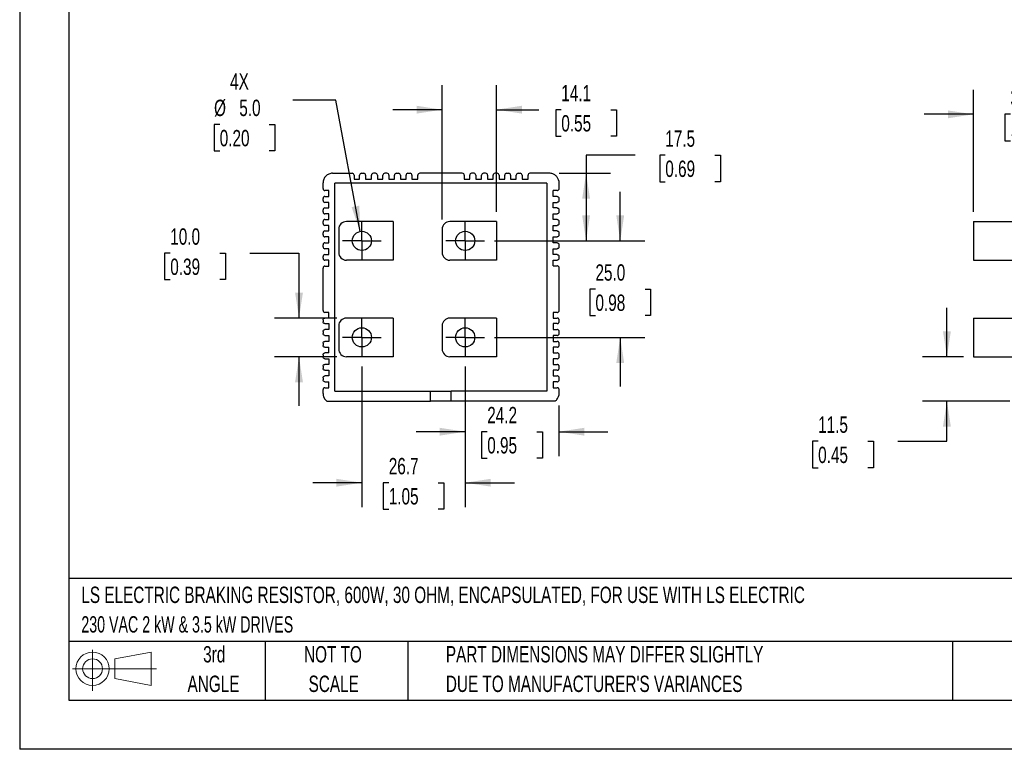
# Model space of a CAD drawing. Header units: millimetres. Extents: x 0 to 559, y 0 to 432.
# Tile 1 of 5: x 0 to 255, y 0 to 189. Entities that reach past the tile are written whole.
import ezdxf

# ---------------------------------------------------------------- set-up
doc = ezdxf.new("R2010")
doc.units = ezdxf.units.MM
doc.header["$LTSCALE"] = 2
doc.linetypes.add('CENTERX2', pattern=[20.32, 12.7, -2.54, 2.54, -2.54])
doc.layers.add('CENTER', color=40, linetype='CENTERX2')
doc.layers.add('SLD-DEFPOINTS', color=7, linetype='Continuous')
doc.layers.add('DIMENSIONS', color=140, linetype='Continuous', lineweight=25)
doc.layers.add('TEXT', color=140, linetype='Continuous', lineweight=25)
doc.styles.add('SLDTEXTSTYLE0', font='TXT', dxfattribs={"width": 0.7})
doc.styles.add('SLDTEXTSTYLE1', font='TXT', dxfattribs={"width": 0.65})
doc.dimstyles.new('SLDDIMSTYLE0', dxfattribs={"dimtxt": 4.316016, "dimasz": 6.604, "dimexe": 0, "dimexo": 0.0625, "dimgap": 1.079004, "dimtad": 0, "dimtih": 1, "dimtoh": 1, "dimrnd": 1e-09, "dimzin": 4, "dimdsep": 46, "dimtxsty": 'SLDTEXTSTYLE0', "dimsah": 1, "dimcen": 0.09, "dimadec": 0, "dimazin": 1, "dimtfac": 1, "dimtmove": 0, "dimatfit": 0, "dimfxl": 0, "dimfrac": 2, "dimtolj": 1, "dimtzin": 12, "dimarcsym": 0})
doc.dimstyles.new('SLDDIMSTYLE2', dxfattribs={"dimtxt": 4.316016, "dimasz": 6.604, "dimexe": 0, "dimexo": 0.0625, "dimgap": 1.079004, "dimtad": 0, "dimtih": 1, "dimtoh": 1, "dimrnd": 1e-09, "dimzin": 12, "dimdsep": 46, "dimtxsty": 'SLDTEXTSTYLE0', "dimsah": 1, "dimcen": 0.09, "dimadec": 0, "dimazin": 3, "dimtfac": 1, "dimtmove": 0, "dimatfit": 0, "dimfxl": 0, "dimfrac": 2, "dimtolj": 1, "dimtzin": 12, "dimarcsym": 0})
doc.dimstyles.new('SLDDIMSTYLE6', dxfattribs={"dimtxt": 4.316016, "dimasz": 6.604, "dimexe": 0, "dimexo": 0.0625, "dimgap": 1.079004, "dimtad": 0, "dimtih": 1, "dimtoh": 1, "dimrnd": 1e-09, "dimzin": 4, "dimdsep": 46, "dimtxsty": 'SLDTEXTSTYLE0', "dimsah": 1, "dimcen": 0, "dimadec": 0, "dimazin": 1, "dimtfac": 1, "dimtofl": 0, "dimtmove": 0, "dimatfit": 3, "dimfxl": 0, "dimfrac": 2, "dimtolj": 1, "dimtzin": 12, "dimarcsym": 0})
doc.dimstyles.new('SLDDIMSTYLE7', dxfattribs={"dimtxt": 4.316016, "dimasz": 6.604, "dimexe": 0, "dimexo": 0.0625, "dimgap": 1.079004, "dimtad": 0, "dimtih": 1, "dimtoh": 1, "dimrnd": 1e-09, "dimzin": 12, "dimdsep": 46, "dimtxsty": 'SLDTEXTSTYLE0', "dimsah": 1, "dimcen": 0.09, "dimadec": 0, "dimazin": 3, "dimtfac": 1, "dimtofl": 0, "dimtmove": 0, "dimatfit": 3, "dimfxl": 0, "dimfrac": 2, "dimtolj": 1, "dimtzin": 12, "dimarcsym": 0})

# ---------------------------------------------------------------- blocks, each defined once
blk = doc.blocks.new('Block11')
at = {"color": 7, "linetype": 'Continuous', "lineweight": 18}
for p, q in [((5.18, 10.62), (5.18, 0)), ((10.96, 8.33), (20.35, 10.06)), ((10.96, 3.19), (10.96, 8.33)), ((20.35, 10.06), (20.35, 1.46)), ((0, 5.76), (21.75, 5.76)), ((10.96, 3.19), (20.35, 1.46))]:
    blk.add_line(p, q, dxfattribs=at)
for radius in [4.3, 2.57]:
    blk.add_circle((5.18, 5.76), radius, dxfattribs=at)
blk = doc.blocks.new('Block12')
at = {"layer": 'SLD-DEFPOINTS'}
blk.add_blockref('Block11', (0, 0), dxfattribs=at)
blk = doc.blocks.new('SW_NOTE_0')
at = {"layer": 'TEXT', "color": 0, "linetype": 'CENTERX2', "lineweight": 18, "char_height": 4.2333, "attachment_point": 1}
for s, insert, style in [('LS ELECTRIC BRAKING RESISTOR, 600W, 30 OHM, ENCAPSULATED, FOR USE WITH LS ELECTRIC', (0, 5.46), 'SLDTEXTSTYLE0'), ('230 VAC 2 kW & 3.5 kW DRIVES', (0, -2.19), 'SLDTEXTSTYLE1')]:
    blk.add_mtext(s, dxfattribs=dict(at, insert=insert, style=style))
blk = doc.blocks.new('SW_NOTE_0_3')
at = {"layer": 'TEXT', "color": 0, "linetype": 'CENTERX2', "lineweight": 18, "char_height": 4.2333, "attachment_point": 1, "style": 'SLDTEXTSTYLE0'}
for s, insert in [('PART DIMENSIONS MAY DIFFER SLIGHTLY', (0, 5.46)), ("DUE TO MANUFACTURER'S VARIANCES", (0, -2.19))]:
    blk.add_mtext(s, dxfattribs=dict(at, insert=insert))
blk = doc.blocks.new('SW_NOTE_0_4')
at = {"layer": 'TEXT', "color": 0, "linetype": 'CENTERX2', "lineweight": 18, "char_height": 4.233, "attachment_point": 2, "style": 'SLDTEXTSTYLE0'}
for s, insert in [('NOT TO', (10.52, 5.46)), ('SCALE', (10.71, -2.19))]:
    blk.add_mtext(s, dxfattribs=dict(at, insert=insert))
blk = doc.blocks.new('SW_NOTE_0_5')
at = {"layer": 'TEXT', "color": 0, "linetype": 'CENTERX2', "lineweight": 18, "char_height": 4.233, "attachment_point": 2, "style": 'SLDTEXTSTYLE0'}
for s, insert in [('3rd', (4.63, 5.46)), ('ANGLE', (4.44, -2.19))]:
    blk.add_mtext(s, dxfattribs=dict(at, insert=insert))
blk = doc.blocks.new('_D')
at = {"layer": 'DIMENSIONS'}
for p, q in [((246.68, 139.17), (246.68, 170.74)), ((278.65, 151.68), (278.65, 170.74)), ((246.68, 164.39), (233.98, 164.39)), ((256.25, 164.39), (254.81, 164.39)), ((254.81, 164.39), (254.81, 157.53)), ((269.08, 164.39), (270.53, 164.39)), ((270.53, 164.39), (270.53, 157.53)), ((278.65, 164.39), (291.35, 164.39)), ((254.81, 157.53), (256.25, 157.53)), ((270.53, 157.53), (269.08, 157.53))]:
    blk.add_line(p, q, dxfattribs=at)
for points in [[(246.68, 164.39), (240.08, 165.4), (240.08, 163.37)], [(278.65, 164.39), (285.26, 163.37), (285.26, 165.4)]]:
    blk.add_solid(points, dxfattribs=at)
at = {"layer": 'DIMENSIONS', "char_height": 4.233, "attachment_point": 1, "style": 'SLDTEXTSTYLE0'}
for s, insert in [('32.0', (256.25, 170.81)), ('1.26', (256.25, 162.98))]:
    blk.add_mtext(s, dxfattribs=dict(at, insert=insert))
blk = doc.blocks.new('_D_4')
at = {"layer": 'DIMENSIONS'}
for p, q in [((239.84, 101.64), (239.84, 114.34)), ((244.14, 101.64), (233.49, 101.64)), ((256.11, 90.14), (233.49, 90.14)), ((239.84, 79.75), (239.84, 90.14)), ((206.53, 79.75), (205.08, 79.75)), ((205.08, 79.75), (205.08, 72.89)), ((219.36, 79.75), (220.81, 79.75)), ((220.81, 79.75), (220.81, 72.89)), ((227.14, 79.75), (239.84, 79.75)), ((205.08, 72.89), (206.53, 72.89)), ((220.81, 72.89), (219.36, 72.89))]:
    blk.add_line(p, q, dxfattribs=at)
for points in [[(239.84, 101.64), (240.86, 108.25), (238.82, 108.25)], [(239.84, 90.14), (238.82, 83.53), (240.86, 83.53)]]:
    blk.add_solid(points, dxfattribs=at)
at = {"layer": 'DIMENSIONS', "char_height": 4.233, "attachment_point": 1, "style": 'SLDTEXTSTYLE0'}
for s, insert in [('11.5', (206.53, 86.17)), ('0.45', (206.53, 78.35))]:
    blk.add_mtext(s, dxfattribs=dict(at, insert=insert))
blk = doc.blocks.new('_D_11')
at = {"layer": 'DIMENSIONS'}
for p, q in [((81.75, 168.02), (70.64, 168.02)), ((88.06, 134.07), (81.75, 168.02)), ((51.74, 161.76), (50.29, 161.76)), ((50.29, 161.76), (50.29, 154.9)), ((64.57, 161.76), (66.02, 161.76)), ((66.02, 161.76), (66.02, 154.9)), ((50.29, 154.9), (51.74, 154.9)), ((66.02, 154.9), (64.57, 154.9))]:
    blk.add_line(p, q, dxfattribs=at)
blk.add_solid([(88.06, 134.07), (87.85, 140.75), (85.85, 140.38)], dxfattribs=at)
at = {"layer": 'DIMENSIONS', "char_height": 4.233, "attachment_point": 1, "style": 'SLDTEXTSTYLE0'}
for s, insert in [('4X', (54.43, 175.04)), ('%%c', (50.28, 168.18)), ('5.0', (56.8, 168.18)), ('0.20', (51.74, 160.35))]:
    blk.add_mtext(s, dxfattribs=dict(at, insert=insert))
blk = doc.blocks.new('_D_12')
at = {"layer": 'DIMENSIONS'}
for p, q in [((155.34, 131.63), (155.34, 144.33)), ((122.81, 131.63), (161.69, 131.63)), ((148.93, 119.14), (147.48, 119.14)), ((147.48, 119.14), (147.48, 112.28)), ((161.75, 119.14), (163.2, 119.14)), ((163.2, 119.14), (163.2, 112.28)), ((147.48, 112.28), (148.93, 112.28)), ((163.2, 112.28), (161.75, 112.28)), ((122.81, 106.65), (161.69, 106.65)), ((155.34, 106.65), (155.34, 93.95))]:
    blk.add_line(p, q, dxfattribs=at)
for points in [[(155.34, 131.63), (156.36, 138.23), (154.32, 138.23)], [(155.34, 106.65), (154.32, 100.04), (156.36, 100.04)]]:
    blk.add_solid(points, dxfattribs=at)
at = {"layer": 'DIMENSIONS', "char_height": 4.233, "attachment_point": 1, "style": 'SLDTEXTSTYLE0'}
for s, insert in [('25.0', (148.93, 125.56)), ('0.98', (148.93, 117.74))]:
    blk.add_mtext(s, dxfattribs=dict(at, insert=insert))
blk = doc.blocks.new('_D_13')
at = {"layer": 'DIMENSIONS'}
for p, q in [((159.21, 153.81), (146.51, 153.81)), ((146.51, 153.81), (146.51, 149.14)), ((166.99, 153.81), (165.54, 153.81)), ((165.54, 153.81), (165.54, 146.95)), ((179.82, 153.81), (181.27, 153.81)), ((181.27, 153.81), (181.27, 146.95)), ((139.57, 149.14), (152.86, 149.14)), ((146.51, 149.14), (146.51, 131.63)), ((165.54, 146.95), (166.99, 146.95)), ((181.27, 146.95), (179.82, 146.95)), ((122.81, 131.63), (152.86, 131.63))]:
    blk.add_line(p, q, dxfattribs=at)
for points in [[(146.51, 149.14), (145.49, 142.53), (147.53, 142.53)], [(146.51, 131.63), (147.53, 138.23), (145.49, 138.23)]]:
    blk.add_solid(points, dxfattribs=at)
at = {"layer": 'DIMENSIONS', "char_height": 4.233, "attachment_point": 1, "style": 'SLDTEXTSTYLE0'}
for s, insert in [('17.5', (166.99, 160.23)), ('0.69', (166.99, 152.41))]:
    blk.add_mtext(s, dxfattribs=dict(at, insert=insert))
blk = doc.blocks.new('_D_14')
at = {"layer": 'DIMENSIONS'}
for p, q in [((88.51, 99.08), (88.51, 62.67)), ((115.25, 99.08), (115.25, 62.67)), ((88.51, 69.02), (75.81, 69.02)), ((95.47, 69.02), (94.02, 69.02)), ((94.02, 69.02), (94.02, 62.16)), ((108.29, 69.02), (109.74, 69.02)), ((109.74, 69.02), (109.74, 62.16)), ((115.25, 69.02), (127.95, 69.02)), ((94.02, 62.16), (95.47, 62.16)), ((109.74, 62.16), (108.29, 62.16))]:
    blk.add_line(p, q, dxfattribs=at)
for points in [[(88.51, 69.02), (81.91, 70.04), (81.91, 68.01)], [(115.25, 69.02), (121.86, 68.01), (121.86, 70.04)]]:
    blk.add_solid(points, dxfattribs=at)
at = {"layer": 'DIMENSIONS', "char_height": 4.233, "attachment_point": 1, "style": 'SLDTEXTSTYLE0'}
for s, insert in [('26.7', (95.47, 75.44)), ('1.05', (95.47, 67.62))]:
    blk.add_mtext(s, dxfattribs=dict(at, insert=insert))
blk = doc.blocks.new('_D_15')
at = {"layer": 'DIMENSIONS'}
for p, q in [((109.25, 137.15), (109.25, 171.94)), ((123.31, 139.17), (123.31, 171.94)), ((109.25, 165.59), (96.55, 165.59)), ((123.31, 165.59), (134.25, 165.59)), ((140.1, 165.59), (138.65, 165.59)), ((138.65, 165.59), (138.65, 158.73)), ((152.92, 165.59), (154.37, 165.59)), ((154.37, 165.59), (154.37, 158.73)), ((138.65, 158.73), (140.1, 158.73)), ((154.37, 158.73), (152.92, 158.73))]:
    blk.add_line(p, q, dxfattribs=at)
for points in [[(109.25, 165.59), (102.65, 166.61), (102.65, 164.58)], [(123.31, 165.59), (129.92, 164.58), (129.92, 166.61)]]:
    blk.add_solid(points, dxfattribs=at)
at = {"layer": 'DIMENSIONS', "char_height": 4.233, "attachment_point": 1, "style": 'SLDTEXTSTYLE0'}
for s, insert in [('14.1', (140.1, 172.02)), ('0.55', (140.1, 164.19))]:
    blk.add_mtext(s, dxfattribs=dict(at, insert=insert))
blk = doc.blocks.new('_D_16')
at = {"layer": 'DIMENSIONS'}
for p, q in [((38.95, 128.45), (37.5, 128.45)), ((37.5, 128.45), (37.5, 121.59)), ((51.77, 128.45), (53.22, 128.45)), ((53.22, 128.45), (53.22, 121.59)), ((59.55, 128.45), (72.25, 128.45)), ((72.25, 128.45), (72.25, 111.65)), ((37.5, 121.59), (38.95, 121.59)), ((53.22, 121.59), (51.77, 121.59)), ((82, 111.65), (65.9, 111.65)), ((82, 101.64), (65.9, 101.64)), ((72.25, 101.64), (72.25, 88.94))]:
    blk.add_line(p, q, dxfattribs=at)
for points in [[(72.25, 111.65), (73.27, 118.25), (71.24, 118.25)], [(72.25, 101.64), (71.24, 95.04), (73.27, 95.04)]]:
    blk.add_solid(points, dxfattribs=at)
at = {"layer": 'DIMENSIONS', "char_height": 4.233, "attachment_point": 1, "style": 'SLDTEXTSTYLE0'}
for s, insert in [('10.0', (38.95, 134.87)), ('0.39', (38.95, 127.05))]:
    blk.add_mtext(s, dxfattribs=dict(at, insert=insert))
blk = doc.blocks.new('_D_17')
at = {"layer": 'DIMENSIONS'}
for p, q in [((115.25, 99.08), (115.25, 75.88)), ((139.45, 89.04), (139.45, 75.88)), ((115.25, 82.23), (102.55, 82.23)), ((120.94, 82.23), (119.49, 82.23)), ((119.49, 82.23), (119.49, 75.37)), ((133.76, 82.23), (135.21, 82.23)), ((135.21, 82.23), (135.21, 75.37)), ((139.45, 82.23), (152.15, 82.23)), ((119.49, 75.37), (120.94, 75.37)), ((135.21, 75.37), (133.76, 75.37))]:
    blk.add_line(p, q, dxfattribs=at)
for points in [[(115.25, 82.23), (108.65, 83.24), (108.65, 81.21)], [(139.45, 82.23), (146.05, 81.21), (146.05, 83.24)]]:
    blk.add_solid(points, dxfattribs=at)
at = {"layer": 'DIMENSIONS', "char_height": 4.233, "attachment_point": 1, "style": 'SLDTEXTSTYLE0'}
for s, insert in [('24.2', (120.94, 88.65)), ('0.95', (120.94, 80.83))]:
    blk.add_mtext(s, dxfattribs=dict(at, insert=insert))
blk = doc.blocks.new('SW_CENTERMARKSYMBOL_2')
at = {"layer": 'CENTER', "color": 0}
for p, q in [((0, 2.54), (0, 5.02)), ((-2.54, 0), (-5.02, 0)), ((0, 0), (-2.54, 0)), ((0, 0), (0, 2.54)), ((0, 0), (0, -2.54)), ((0, 0), (2.54, 0)), ((2.54, 0), (5.02, 0)), ((0, -2.54), (0, -5.02))]:
    blk.add_line(p, q, dxfattribs=at)
blk = doc.blocks.new('SW_CENTERMARKSYMBOL_3')
at = {"layer": 'CENTER', "color": 0}
for p, q in [((0, 2.54), (0, 5.02)), ((-2.54, 0), (-5.02, 0)), ((0, 0), (-2.54, 0)), ((0, 0), (0, 2.54)), ((0, 0), (0, -2.54)), ((0, 0), (2.54, 0)), ((2.54, 0), (5.02, 0)), ((0, -2.54), (0, -5.02))]:
    blk.add_line(p, q, dxfattribs=at)
blk = doc.blocks.new('SW_CENTERMARKSYMBOL_4')
at = {"layer": 'CENTER', "color": 0}
for p, q in [((0, 2.54), (0, 5.02)), ((-2.54, 0), (-5.02, 0)), ((0, 0), (-2.54, 0)), ((0, 0), (0, 2.54)), ((0, 0), (0, -2.54)), ((0, 0), (2.54, 0)), ((2.54, 0), (5.02, 0)), ((0, -2.54), (0, -5.02))]:
    blk.add_line(p, q, dxfattribs=at)
blk = doc.blocks.new('SW_CENTERMARKSYMBOL_5')
at = {"layer": 'CENTER', "color": 0}
for p, q in [((0, 2.54), (0, 5.02)), ((-2.54, 0), (-5.02, 0)), ((0, 0), (-2.54, 0)), ((0, 0), (0, 2.54)), ((0, 0), (0, -2.54)), ((0, 0), (2.54, 0)), ((2.54, 0), (5.02, 0)), ((0, -2.54), (0, -5.02))]:
    blk.add_line(p, q, dxfattribs=at)

msp = doc.modelspace()

# ---------------------------------------------------------------- linework, layer by layer
at = {"color": 7, "linetype": 'Continuous'}
for p in [(0.005, 431.805), (558.805, 0.005)]:
    msp.add_line(p, (0.005, 0.005), dxfattribs=at)
for p, q in [((80.947, 149.138), (85.99, 149.138)), ((86.486, 148.641), (86.486, 147.61)), ((87.938, 147.61), (87.938, 148.641)), ((88.435, 149.138), (88.977, 149.138)), ((89.466, 148.641), (89.466, 147.61)), ((90.994, 147.61), (90.994, 148.641)), ((92.025, 149.138), (91.491, 149.138)), ((92.522, 148.641), (92.522, 147.61)), ((93.974, 147.61), (93.974, 148.641)), ((95.005, 149.138), (94.47, 149.138)), ((95.502, 148.641), (95.502, 147.61)), ((96.953, 147.61), (96.953, 148.641)), ((97.45, 149.138), (97.989, 149.138)), ((98.481, 148.641), (98.481, 147.61)), ((99.933, 147.61), (99.933, 148.641)), ((100.43, 149.138), (100.968, 149.138)), ((101.461, 148.641), (101.461, 147.61)), ((102.989, 147.61), (102.989, 148.641)), ((114.487, 149.138), (103.486, 149.138)), ((114.984, 148.641), (114.984, 147.61)), ((116.435, 147.61), (116.435, 148.647)), ((117.544, 149.138), (116.855, 149.138)), ((117.963, 148.641), (117.963, 147.61)), ((119.491, 147.61), (119.491, 148.641)), ((120.523, 149.138), (119.988, 149.138)), ((121.019, 148.641), (121.019, 147.61)), ((122.471, 147.61), (122.471, 148.641)), ((123.503, 149.138), (122.968, 149.138)), ((123.999, 148.641), (123.999, 147.61)), ((125.451, 147.61), (125.451, 148.641)), ((125.947, 149.138), (126.49, 149.138)), ((126.979, 148.641), (126.979, 147.61)), ((128.43, 147.61), (128.43, 148.641)), ((128.927, 149.138), (129.462, 149.138)), ((129.958, 148.641), (129.958, 147.61)), ((131.486, 147.61), (131.486, 148.641)), ((137.025, 149.138), (131.983, 149.138)), ((78.464, 145.152), (78.464, 146.655)), ((136.348, 146.538), (81.548, 146.538)), ((81.548, 92.738), (81.548, 146.538)), ((86.486, 147.61), (87.938, 147.61)), ((89.466, 147.61), (90.994, 147.61)), ((92.522, 147.61), (93.974, 147.61)), ((95.502, 147.61), (96.953, 147.61)), ((98.481, 147.61), (99.933, 147.61)), ((101.461, 147.61), (102.989, 147.61)), ((114.984, 147.61), (116.435, 147.61)), ((117.963, 147.61), (119.491, 147.61)), ((121.019, 147.61), (122.471, 147.61)), ((123.999, 147.61), (125.451, 147.61)), ((126.979, 147.61), (128.43, 147.61)), ((129.958, 147.61), (131.486, 147.61)), ((136.348, 146.538), (136.348, 92.738)), ((139.448, 147.201), (139.448, 144.915)), ((78.464, 142.096), (78.464, 142.631)), ((79.992, 144.655), (78.961, 144.655)), ((78.961, 143.127), (79.992, 143.127)), ((79.992, 143.127), (79.992, 144.655)), ((139.012, 144.655), (137.98, 144.655)), ((137.98, 143.127), (137.98, 144.655)), ((139.012, 143.127), (137.98, 143.127)), ((139.448, 142.868), (139.448, 141.859)), ((79.992, 141.599), (78.957, 141.599)), ((78.961, 140.148), (79.992, 140.148)), ((79.992, 140.148), (79.992, 141.599)), ((137.98, 141.599), (139.016, 141.599)), ((137.98, 140.148), (137.98, 141.599)), ((139.012, 140.148), (137.98, 140.148)), ((78.464, 139.116), (78.464, 139.651)), ((79.992, 138.62), (78.961, 138.62)), ((79.992, 137.168), (79.992, 138.62)), ((137.98, 138.62), (139.012, 138.62)), ((137.98, 137.168), (137.98, 138.62)), ((139.448, 139.888), (139.448, 138.879)), ((78.464, 136.137), (78.464, 136.672)), ((78.961, 137.168), (79.992, 137.168)), ((79.992, 135.64), (78.961, 135.64)), ((79.992, 134.189), (79.992, 135.64)), ((96.571, 136.633), (84.538, 136.633)), ((96.571, 136.633), (96.571, 126.625)), ((123.311, 136.633), (111.278, 136.633)), ((123.311, 136.633), (123.311, 126.625)), ((139.012, 137.168), (137.98, 137.168)), ((137.98, 135.64), (139.012, 135.64)), ((137.98, 134.189), (137.98, 135.64)), ((139.448, 136.909), (139.448, 135.899)), ((246.681, 136.633), (274.415, 136.633)), ((246.681, 136.633), (246.681, 126.625)), ((78.464, 133.157), (78.464, 133.692)), ((78.961, 134.189), (79.992, 134.189)), ((79.992, 132.661), (78.961, 132.661)), ((79.992, 131.133), (79.992, 132.661)), ((82.514, 134.609), (82.514, 128.649)), ((109.254, 134.609), (109.254, 128.649)), ((139.012, 134.189), (137.98, 134.189)), ((137.98, 132.661), (139.012, 132.661)), ((137.98, 131.133), (137.98, 132.661)), ((139.448, 133.929), (139.448, 132.92)), ((78.464, 130.101), (78.464, 130.636)), ((78.961, 131.133), (79.992, 131.133)), ((139.012, 131.133), (137.98, 131.133)), ((139.448, 130.873), (139.448, 129.864)), ((78.464, 127.121), (78.464, 127.58)), ((79.992, 129.604), (78.961, 129.604)), ((78.961, 128.076), (79.992, 128.076)), ((79.992, 128.076), (79.992, 129.604)), ((137.98, 129.604), (139.012, 129.604)), ((137.98, 128.076), (137.98, 129.604)), ((139.012, 128.076), (137.98, 128.076)), ((139.448, 127.817), (139.448, 126.884)), ((79.992, 126.625), (78.961, 126.625)), ((78.961, 125.097), (79.992, 125.097)), ((79.992, 125.097), (79.992, 126.625)), ((96.571, 126.625), (84.538, 126.625)), ((123.311, 126.625), (111.278, 126.625)), ((137.98, 126.625), (139.012, 126.625)), ((137.98, 125.173), (137.98, 126.625)), ((137.98, 125.173), (139.012, 125.173)), ((139.448, 124.914), (139.448, 113.361)), ((246.681, 126.625), (271.023, 126.625)), ((78.464, 113.599), (78.464, 124.6)), ((79.992, 113.102), (78.961, 113.102)), ((79.992, 111.65), (79.992, 113.102)), ((139.012, 113.102), (137.98, 113.102)), ((137.98, 113.102), (137.98, 111.65)), ((78.464, 111.154), (78.464, 110.695)), ((79.992, 111.65), (78.961, 111.65)), ((78.961, 110.199), (79.992, 110.199)), ((79.992, 110.199), (79.992, 108.671)), ((82.514, 109.626), (82.514, 103.666)), ((96.571, 111.65), (84.538, 111.65)), ((96.571, 111.65), (96.571, 101.642)), ((109.254, 109.626), (109.254, 103.666)), ((123.311, 111.65), (111.278, 111.65)), ((123.311, 111.65), (123.311, 101.642)), ((137.98, 111.65), (139.012, 111.65)), ((139.012, 110.199), (137.98, 110.199)), ((137.98, 110.199), (137.98, 108.671)), ((139.448, 111.391), (139.448, 110.458)), ((246.681, 111.65), (246.681, 101.642)), ((246.681, 111.65), (265.947, 111.65)), ((78.464, 108.174), (78.464, 107.639)), ((79.992, 108.671), (78.961, 108.671)), ((78.961, 107.143), (79.992, 107.143)), ((79.992, 107.143), (79.992, 105.615)), ((137.98, 108.671), (139.012, 108.671)), ((139.012, 107.143), (137.98, 107.143)), ((137.98, 107.143), (137.98, 105.615)), ((139.448, 108.411), (139.448, 107.402)), ((78.464, 105.118), (78.464, 104.583)), ((79.992, 105.615), (78.961, 105.615)), ((137.98, 105.615), (139.012, 105.615)), ((139.448, 105.355), (139.448, 104.346)), ((78.464, 102.138), (78.464, 101.604)), ((78.961, 104.087), (79.992, 104.087)), ((79.992, 102.635), (78.961, 102.635)), ((79.992, 102.635), (79.992, 104.087)), ((139.012, 104.087), (137.98, 104.087)), ((137.98, 104.087), (137.98, 102.635)), ((137.98, 102.635), (139.012, 102.635)), ((139.448, 102.376), (139.448, 101.366)), ((78.961, 101.107), (79.992, 101.107)), ((79.992, 99.655), (78.961, 99.655)), ((79.992, 101.107), (79.992, 99.655)), ((96.571, 101.642), (84.538, 101.642)), ((123.311, 101.642), (111.278, 101.642)), ((139.012, 101.107), (137.98, 101.107)), ((137.98, 101.107), (137.98, 99.655)), ((137.98, 99.655), (139.012, 99.655)), ((139.448, 99.396), (139.448, 98.387)), ((246.681, 101.642), (262.554, 101.642)), ((78.464, 99.159), (78.464, 98.624)), ((78.961, 98.127), (79.992, 98.127)), ((79.992, 98.127), (79.992, 96.676)), ((139.012, 98.127), (137.98, 98.127)), ((137.98, 98.127), (137.98, 96.676)), ((78.464, 96.179), (78.464, 95.644)), ((79.992, 96.676), (78.957, 96.676)), ((78.961, 95.148), (79.992, 95.148)), ((79.992, 93.62), (79.992, 95.148)), ((137.98, 96.676), (139.016, 96.676)), ((139.012, 95.148), (137.98, 95.148)), ((137.98, 95.148), (137.98, 93.62)), ((139.448, 96.417), (139.448, 95.407)), ((78.464, 92.13), (78.464, 93.123)), ((78.961, 93.62), (79.992, 93.62)), ((81.548, 92.738), (106.298, 92.738)), ((106.298, 90.138), (106.298, 92.738)), ((106.298, 92.738), (111.598, 92.738)), ((111.598, 90.138), (111.598, 92.738)), ((136.348, 92.738), (111.598, 92.738)), ((137.98, 93.62), (139.012, 93.62)), ((139.448, 93.36), (139.448, 91.584)), ((79.465, 90.138), (106.298, 90.138)), ((111.598, 90.138), (106.298, 90.138)), ((138.507, 90.138), (111.598, 90.138))]:
    msp.add_line(p, q)
for centre in [(88.511, 131.629), (115.251, 131.629), (88.511, 106.646), (115.251, 106.646)]:
    msp.add_circle(centre, 2.483)
for points, knots in [([(80.947, 149.138), (80.779, 149.138), (80.613, 149.121), (80.288, 149.055), (80.127, 149.005), (79.822, 148.875), (79.678, 148.796), (79.407, 148.609), (79.281, 148.503), (79.056, 148.271), (78.954, 148.144), (78.778, 147.874), (78.704, 147.733), (78.585, 147.438), (78.539, 147.284), (78.479, 146.972), (78.464, 146.814), (78.464, 146.655)], [0, 0, 0, 0, 0.125, 0.125, 0.25, 0.25, 0.375, 0.375, 0.5, 0.5, 0.625, 0.625, 0.75, 0.75, 0.875, 0.875, 1, 1, 1, 1]), ([(86.486, 148.641), (86.486, 148.769), (86.436, 148.894), (86.255, 149.08), (86.125, 149.138), (85.99, 149.138)], [0, 0, 0, 0, 0.5, 0.5, 1, 1, 1, 1]), ([(88.435, 149.138), (88.3, 149.138), (88.169, 149.08), (87.989, 148.895), (87.938, 148.769), (87.938, 148.641)], [0, 0, 0, 0, 0.5, 0.5, 1, 1, 1, 1]), ([(89.466, 148.641), (89.466, 148.768), (89.417, 148.892), (89.239, 149.078), (89.111, 149.136), (88.977, 149.138)], [0, 0, 0, 0, 0.5, 0.5, 1, 1, 1, 1]), ([(91.491, 149.138), (91.356, 149.138), (91.225, 149.08), (91.045, 148.895), (90.994, 148.769), (90.994, 148.641)], [0, 0, 0, 0, 0.5, 0.5, 1, 1, 1, 1]), ([(92.522, 148.641), (92.522, 148.769), (92.472, 148.894), (92.291, 149.08), (92.161, 149.138), (92.025, 149.138)], [0, 0, 0, 0, 0.5, 0.5, 1, 1, 1, 1]), ([(94.47, 149.138), (94.335, 149.138), (94.205, 149.08), (94.024, 148.895), (93.974, 148.769), (93.974, 148.641)], [0, 0, 0, 0, 0.5, 0.5, 1, 1, 1, 1]), ([(95.502, 148.641), (95.502, 148.769), (95.452, 148.894), (95.271, 149.08), (95.14, 149.138), (95.005, 149.138)], [0, 0, 0, 0, 0.5, 0.5, 1, 1, 1, 1]), ([(97.45, 149.138), (97.315, 149.138), (97.184, 149.08), (97.004, 148.895), (96.953, 148.769), (96.953, 148.641)], [0, 0, 0, 0, 0.5, 0.5, 1, 1, 1, 1]), ([(98.481, 148.641), (98.481, 148.768), (98.432, 148.893), (98.253, 149.079), (98.124, 149.136), (97.989, 149.138)], [0, 0, 0, 0, 0.5, 0.5, 1, 1, 1, 1]), ([(100.43, 149.138), (100.295, 149.138), (100.164, 149.08), (99.984, 148.895), (99.933, 148.769), (99.933, 148.641)], [0, 0, 0, 0, 0.5, 0.5, 1, 1, 1, 1]), ([(101.461, 148.641), (101.461, 148.768), (101.411, 148.893), (101.232, 149.079), (101.102, 149.137), (100.968, 149.138)], [0, 0, 0, 0, 0.5, 0.5, 1, 1, 1, 1]), ([(103.486, 149.138), (103.351, 149.138), (103.22, 149.08), (103.04, 148.895), (102.989, 148.769), (102.989, 148.641)], [0, 0, 0, 0, 0.5, 0.5, 1, 1, 1, 1]), ([(114.984, 148.641), (114.984, 148.769), (114.934, 148.894), (114.753, 149.08), (114.622, 149.138), (114.487, 149.138)], [0, 0, 0, 0, 0.5, 0.5, 1, 1, 1, 1]), ([(116.855, 149.138), (116.735, 149.119), (116.626, 149.055), (116.476, 148.876), (116.435, 148.762), (116.435, 148.647)], [0, 0, 0, 0, 0.5, 0.5, 1, 1, 1, 1]), ([(117.963, 148.641), (117.965, 148.757), (117.926, 148.871), (117.774, 149.055), (117.666, 149.119), (117.544, 149.138)], [0, 0, 0, 0, 0.5, 0.5, 1, 1, 1, 1]), ([(119.988, 149.138), (119.853, 149.138), (119.723, 149.08), (119.542, 148.895), (119.492, 148.769), (119.491, 148.641)], [0, 0, 0, 0, 0.5, 0.5, 1, 1, 1, 1]), ([(121.019, 148.641), (121.019, 148.769), (120.97, 148.894), (120.788, 149.08), (120.658, 149.138), (120.523, 149.138)], [0, 0, 0, 0, 0.5, 0.5, 1, 1, 1, 1]), ([(122.968, 149.138), (122.833, 149.138), (122.702, 149.08), (122.522, 148.895), (122.471, 148.769), (122.471, 148.641)], [0, 0, 0, 0, 0.5, 0.5, 1, 1, 1, 1]), ([(123.999, 148.641), (123.999, 148.769), (123.949, 148.894), (123.768, 149.08), (123.638, 149.138), (123.503, 149.138)], [0, 0, 0, 0, 0.5, 0.5, 1, 1, 1, 1]), ([(125.947, 149.138), (125.812, 149.138), (125.682, 149.08), (125.501, 148.895), (125.451, 148.769), (125.451, 148.641)], [0, 0, 0, 0, 0.5, 0.5, 1, 1, 1, 1]), ([(126.979, 148.641), (126.979, 148.767), (126.93, 148.892), (126.752, 149.078), (126.624, 149.136), (126.49, 149.138)], [0, 0, 0, 0, 0.5, 0.5, 1, 1, 1, 1]), ([(128.927, 149.138), (128.792, 149.138), (128.661, 149.08), (128.481, 148.895), (128.43, 148.769), (128.43, 148.641)], [0, 0, 0, 0, 0.5, 0.5, 1, 1, 1, 1]), ([(129.958, 148.641), (129.958, 148.769), (129.908, 148.894), (129.727, 149.08), (129.597, 149.138), (129.462, 149.138)], [0, 0, 0, 0, 0.5, 0.5, 1, 1, 1, 1]), ([(131.983, 149.138), (131.848, 149.138), (131.717, 149.08), (131.537, 148.895), (131.486, 148.769), (131.486, 148.641)], [0, 0, 0, 0, 0.5, 0.5, 1, 1, 1, 1]), ([(139.448, 147.201), (139.388, 147.468), (139.286, 147.719), (138.996, 148.19), (138.815, 148.399), (138.489, 148.666), (138.372, 148.746), (138.128, 148.884), (138, 148.943), (137.732, 149.04), (137.593, 149.077), (137.312, 149.125), (137.17, 149.138), (137.025, 149.138)], [0, 0, 0, 0, 0.25, 0.25, 0.5, 0.5, 0.625, 0.625, 0.75, 0.75, 0.875, 0.875, 1, 1, 1, 1]), ([(78.464, 145.152), (78.464, 145.024), (78.514, 144.899), (78.696, 144.713), (78.826, 144.655), (78.961, 144.655)], [0, 0, 0, 0, 0.5, 0.5, 1, 1, 1, 1]), ([(78.961, 143.127), (78.826, 143.127), (78.695, 143.07), (78.515, 142.885), (78.464, 142.758), (78.464, 142.631)], [0, 0, 0, 0, 0.5, 0.5, 1, 1, 1, 1]), ([(139.012, 144.655), (139.103, 144.655), (139.192, 144.681), (139.344, 144.772), (139.406, 144.838), (139.448, 144.915)], [0, 0, 0, 0, 0.5, 0.5, 1, 1, 1, 1]), ([(139.012, 143.127), (139.103, 143.127), (139.192, 143.102), (139.344, 143.01), (139.406, 142.945), (139.448, 142.868)], [0, 0, 0, 0, 0.5, 0.5, 1, 1, 1, 1]), ([(78.464, 142.096), (78.464, 141.969), (78.514, 141.844), (78.693, 141.658), (78.822, 141.601), (78.957, 141.599)], [0, 0, 0, 0, 0.5, 0.5, 1, 1, 1, 1]), ([(78.961, 140.148), (78.826, 140.148), (78.695, 140.09), (78.515, 139.905), (78.464, 139.779), (78.464, 139.651)], [0, 0, 0, 0, 0.5, 0.5, 1, 1, 1, 1]), ([(139.012, 140.148), (139.103, 140.148), (139.192, 140.122), (139.344, 140.031), (139.406, 139.965), (139.448, 139.888)], [0, 0, 0, 0, 0.5, 0.5, 1, 1, 1, 1]), ([(139.448, 141.859), (139.407, 141.783), (139.345, 141.718), (139.195, 141.626), (139.107, 141.6), (139.016, 141.599)], [0, 0, 0, 0, 0.5, 0.5, 1, 1, 1, 1]), ([(78.464, 139.116), (78.464, 138.989), (78.514, 138.863), (78.696, 138.677), (78.826, 138.62), (78.961, 138.62)], [0, 0, 0, 0, 0.5, 0.5, 1, 1, 1, 1]), ([(139.448, 138.879), (139.406, 138.802), (139.344, 138.737), (139.193, 138.645), (139.103, 138.62), (139.012, 138.62)], [0, 0, 0, 0, 0.5, 0.5, 1, 1, 1, 1]), ([(78.961, 137.168), (78.826, 137.168), (78.695, 137.111), (78.515, 136.925), (78.464, 136.799), (78.464, 136.672)], [0, 0, 0, 0, 0.5, 0.5, 1, 1, 1, 1]), ([(78.464, 136.137), (78.464, 136.009), (78.514, 135.884), (78.696, 135.697), (78.826, 135.64), (78.961, 135.64)], [0, 0, 0, 0, 0.5, 0.5, 1, 1, 1, 1]), ([(139.012, 137.168), (139.103, 137.168), (139.192, 137.143), (139.344, 137.051), (139.406, 136.985), (139.448, 136.909)], [0, 0, 0, 0, 0.5, 0.5, 1, 1, 1, 1]), ([(139.448, 135.899), (139.406, 135.823), (139.344, 135.757), (139.193, 135.666), (139.103, 135.64), (139.012, 135.64)], [0, 0, 0, 0, 0.5, 0.5, 1, 1, 1, 1]), ([(78.961, 134.189), (78.826, 134.189), (78.695, 134.131), (78.515, 133.946), (78.464, 133.82), (78.464, 133.692)], [0, 0, 0, 0, 0.5, 0.5, 1, 1, 1, 1]), ([(78.464, 133.157), (78.464, 133.029), (78.514, 132.904), (78.696, 132.718), (78.826, 132.661), (78.961, 132.661)], [0, 0, 0, 0, 0.5, 0.5, 1, 1, 1, 1]), ([(139.012, 134.189), (139.103, 134.189), (139.192, 134.163), (139.344, 134.072), (139.406, 134.006), (139.448, 133.929)], [0, 0, 0, 0, 0.5, 0.5, 1, 1, 1, 1]), ([(139.448, 132.92), (139.406, 132.843), (139.344, 132.778), (139.193, 132.686), (139.103, 132.661), (139.012, 132.661)], [0, 0, 0, 0, 0.5, 0.5, 1, 1, 1, 1]), ([(78.961, 131.133), (78.826, 131.133), (78.695, 131.075), (78.515, 130.89), (78.464, 130.763), (78.464, 130.636)], [0, 0, 0, 0, 0.5, 0.5, 1, 1, 1, 1]), ([(78.464, 130.101), (78.464, 129.973), (78.514, 129.848), (78.696, 129.662), (78.826, 129.604), (78.961, 129.604)], [0, 0, 0, 0, 0.5, 0.5, 1, 1, 1, 1]), ([(139.012, 131.133), (139.103, 131.133), (139.192, 131.107), (139.344, 131.016), (139.406, 130.95), (139.448, 130.873)], [0, 0, 0, 0, 0.5, 0.5, 1, 1, 1, 1]), ([(78.961, 128.076), (78.826, 128.076), (78.695, 128.019), (78.515, 127.834), (78.464, 127.707), (78.464, 127.58)], [0, 0, 0, 0, 0.5, 0.5, 1, 1, 1, 1]), ([(139.448, 129.864), (139.406, 129.787), (139.344, 129.722), (139.193, 129.63), (139.103, 129.604), (139.012, 129.604)], [0, 0, 0, 0, 0.5, 0.5, 1, 1, 1, 1]), ([(139.012, 128.076), (139.103, 128.076), (139.192, 128.051), (139.344, 127.96), (139.406, 127.894), (139.448, 127.817)], [0, 0, 0, 0, 0.5, 0.5, 1, 1, 1, 1]), ([(78.464, 127.121), (78.464, 126.994), (78.514, 126.868), (78.696, 126.682), (78.826, 126.625), (78.961, 126.625)], [0, 0, 0, 0, 0.5, 0.5, 1, 1, 1, 1]), ([(78.961, 125.097), (78.826, 125.097), (78.695, 125.039), (78.515, 124.854), (78.464, 124.728), (78.464, 124.6)], [0, 0, 0, 0, 0.5, 0.5, 1, 1, 1, 1]), ([(139.448, 126.884), (139.406, 126.807), (139.344, 126.742), (139.193, 126.65), (139.103, 126.625), (139.012, 126.625)], [0, 0, 0, 0, 0.5, 0.5, 1, 1, 1, 1]), ([(139.448, 124.914), (139.406, 124.991), (139.344, 125.056), (139.193, 125.148), (139.103, 125.173), (139.012, 125.173)], [0, 0, 0, 0, 0.5, 0.5, 1, 1, 1, 1]), ([(78.464, 113.599), (78.464, 113.471), (78.514, 113.345), (78.696, 113.159), (78.826, 113.102), (78.961, 113.102)], [0, 0, 0, 0, 0.5, 0.5, 1, 1, 1, 1]), ([(139.012, 113.102), (139.103, 113.102), (139.192, 113.127), (139.344, 113.219), (139.406, 113.285), (139.448, 113.361)], [0, 0, 0, 0, 0.5, 0.5, 1, 1, 1, 1]), ([(78.464, 111.154), (78.464, 111.281), (78.514, 111.407), (78.696, 111.593), (78.826, 111.65), (78.961, 111.65)], [0, 0, 0, 0, 0.5, 0.5, 1, 1, 1, 1]), ([(78.961, 110.199), (78.826, 110.199), (78.695, 110.256), (78.515, 110.442), (78.464, 110.568), (78.464, 110.695)], [0, 0, 0, 0, 0.5, 0.5, 1, 1, 1, 1]), ([(139.448, 111.391), (139.406, 111.468), (139.344, 111.533), (139.193, 111.625), (139.103, 111.65), (139.012, 111.65)], [0, 0, 0, 0, 0.5, 0.5, 1, 1, 1, 1]), ([(139.012, 110.199), (139.103, 110.199), (139.192, 110.224), (139.344, 110.316), (139.406, 110.381), (139.448, 110.458)], [0, 0, 0, 0, 0.5, 0.5, 1, 1, 1, 1]), ([(78.464, 108.174), (78.464, 108.302), (78.514, 108.427), (78.696, 108.613), (78.826, 108.671), (78.961, 108.671)], [0, 0, 0, 0, 0.5, 0.5, 1, 1, 1, 1]), ([(78.961, 107.143), (78.826, 107.143), (78.695, 107.2), (78.515, 107.386), (78.464, 107.512), (78.464, 107.639)], [0, 0, 0, 0, 0.5, 0.5, 1, 1, 1, 1]), ([(139.448, 108.411), (139.406, 108.488), (139.344, 108.554), (139.193, 108.645), (139.103, 108.671), (139.012, 108.671)], [0, 0, 0, 0, 0.5, 0.5, 1, 1, 1, 1]), ([(139.012, 107.143), (139.103, 107.143), (139.192, 107.168), (139.344, 107.26), (139.406, 107.325), (139.448, 107.402)], [0, 0, 0, 0, 0.5, 0.5, 1, 1, 1, 1]), ([(78.464, 105.118), (78.464, 105.246), (78.514, 105.371), (78.696, 105.557), (78.826, 105.615), (78.961, 105.615)], [0, 0, 0, 0, 0.5, 0.5, 1, 1, 1, 1]), ([(78.961, 104.087), (78.826, 104.087), (78.695, 104.144), (78.515, 104.33), (78.464, 104.456), (78.464, 104.583)], [0, 0, 0, 0, 0.5, 0.5, 1, 1, 1, 1]), ([(139.448, 105.355), (139.406, 105.432), (139.344, 105.498), (139.193, 105.589), (139.103, 105.615), (139.012, 105.615)], [0, 0, 0, 0, 0.5, 0.5, 1, 1, 1, 1]), ([(78.464, 102.138), (78.464, 102.266), (78.514, 102.392), (78.696, 102.578), (78.826, 102.635), (78.961, 102.635)], [0, 0, 0, 0, 0.5, 0.5, 1, 1, 1, 1]), ([(139.012, 104.087), (139.103, 104.087), (139.192, 104.112), (139.344, 104.204), (139.406, 104.269), (139.448, 104.346)], [0, 0, 0, 0, 0.5, 0.5, 1, 1, 1, 1]), ([(139.448, 102.376), (139.406, 102.452), (139.344, 102.518), (139.193, 102.609), (139.103, 102.635), (139.012, 102.635)], [0, 0, 0, 0, 0.5, 0.5, 1, 1, 1, 1]), ([(78.961, 101.107), (78.826, 101.107), (78.695, 101.165), (78.515, 101.35), (78.464, 101.476), (78.464, 101.604)], [0, 0, 0, 0, 0.5, 0.5, 1, 1, 1, 1]), ([(78.464, 99.159), (78.464, 99.287), (78.514, 99.412), (78.696, 99.598), (78.826, 99.655), (78.961, 99.655)], [0, 0, 0, 0, 0.5, 0.5, 1, 1, 1, 1]), ([(139.012, 101.107), (139.103, 101.107), (139.192, 101.132), (139.344, 101.224), (139.406, 101.29), (139.448, 101.366)], [0, 0, 0, 0, 0.5, 0.5, 1, 1, 1, 1]), ([(139.448, 99.396), (139.406, 99.473), (139.344, 99.538), (139.193, 99.63), (139.103, 99.655), (139.012, 99.655)], [0, 0, 0, 0, 0.5, 0.5, 1, 1, 1, 1]), ([(78.961, 98.127), (78.826, 98.127), (78.695, 98.185), (78.515, 98.37), (78.464, 98.496), (78.464, 98.624)], [0, 0, 0, 0, 0.5, 0.5, 1, 1, 1, 1]), ([(139.012, 98.127), (139.103, 98.127), (139.192, 98.153), (139.344, 98.244), (139.406, 98.31), (139.448, 98.387)], [0, 0, 0, 0, 0.5, 0.5, 1, 1, 1, 1]), ([(78.464, 96.179), (78.464, 96.306), (78.514, 96.431), (78.693, 96.617), (78.822, 96.675), (78.957, 96.676)], [0, 0, 0, 0, 0.5, 0.5, 1, 1, 1, 1]), ([(78.961, 95.148), (78.826, 95.148), (78.695, 95.205), (78.515, 95.391), (78.464, 95.517), (78.464, 95.644)], [0, 0, 0, 0, 0.5, 0.5, 1, 1, 1, 1]), ([(139.012, 95.148), (139.103, 95.148), (139.192, 95.173), (139.344, 95.265), (139.406, 95.331), (139.448, 95.407)], [0, 0, 0, 0, 0.5, 0.5, 1, 1, 1, 1]), ([(139.448, 96.417), (139.407, 96.493), (139.345, 96.558), (139.195, 96.649), (139.107, 96.675), (139.016, 96.676)], [0, 0, 0, 0, 0.5, 0.5, 1, 1, 1, 1]), ([(78.961, 93.62), (78.826, 93.62), (78.695, 93.562), (78.515, 93.377), (78.464, 93.251), (78.464, 93.123)], [0, 0, 0, 0, 0.5, 0.5, 1, 1, 1, 1]), ([(78.464, 92.13), (78.464, 91.938), (78.486, 91.75), (78.572, 91.38), (78.638, 91.197), (78.808, 90.854), (78.913, 90.693), (79.163, 90.392), (79.306, 90.256), (79.465, 90.138)], [0, 0, 0, 0, 0.25, 0.25, 0.5, 0.5, 0.75, 0.75, 1, 1, 1, 1]), ([(139.448, 93.36), (139.406, 93.437), (139.344, 93.503), (139.193, 93.594), (139.103, 93.62), (139.012, 93.62)], [0, 0, 0, 0, 0.5, 0.5, 1, 1, 1, 1]), ([(138.507, 90.138), (138.75, 90.318), (138.951, 90.535), (139.272, 91.032), (139.384, 91.299), (139.448, 91.584)], [0, 0, 0, 0, 0.5, 0.5, 1, 1, 1, 1])]:
    msp.add_open_spline(points, degree=3, knots=knots)
for points in [[(84.538, 136.633), (83.42, 136.633), (82.514, 135.727), (82.514, 134.609)], [(111.278, 136.633), (110.16, 136.633), (109.254, 135.727), (109.254, 134.609)], [(82.514, 128.649), (82.514, 127.531), (83.42, 126.625), (84.538, 126.625)], [(109.254, 128.649), (109.254, 127.531), (110.16, 126.625), (111.278, 126.625)], [(84.538, 111.65), (83.42, 111.65), (82.514, 110.744), (82.514, 109.626)], [(111.278, 111.65), (110.16, 111.65), (109.254, 110.744), (109.254, 109.626)], [(82.514, 103.666), (82.514, 102.548), (83.42, 101.642), (84.538, 101.642)], [(109.254, 103.666), (109.254, 102.548), (110.16, 101.642), (111.278, 101.642)]]:
    msp.add_open_spline(points, degree=3)
at = {"layer": 'TEXT'}
for p, q in [((12.7, 419.1), (12.7, 12.7)), ((546.1, 44.252), (12.7, 44.252)), ((546.1, 27.94), (12.7, 27.94)), ((63.5, 27.94), (63.5, 12.7)), ((100.423, 27.94), (100.423, 12.7)), ((241.293, 27.94), (241.293, 12.7)), ((12.7, 12.7), (546.1, 12.7))]:
    msp.add_line(p, q, dxfattribs=at)

# ---------------------------------------------------------------- block references
at = {"layer": 'CENTER'}
for name, p in [('SW_CENTERMARKSYMBOL_2', (88.511, 131.629)), ('SW_CENTERMARKSYMBOL_4', (115.251, 131.629)), ('SW_CENTERMARKSYMBOL_3', (88.511, 106.646)), ('SW_CENTERMARKSYMBOL_5', (115.251, 106.646))]:
    msp.add_blockref(name, p, dxfattribs=at)
at = {"layer": 'SLD-DEFPOINTS'}
msp.add_blockref('Block12', (13.676, 15.108), dxfattribs=at)
at = {"layer": 'TEXT', "linetype": 'CENTERX2', "lineweight": 18}
for name, p in [('SW_NOTE_0', (15.951, 36.661)), ('SW_NOTE_0_5', (45.695, 21.271)), ('SW_NOTE_0_4', (70.514, 21.271)), ('SW_NOTE_0_3', (110.239, 21.271))]:
    msp.add_blockref(name, p, dxfattribs=at)

# ---------------------------------------------------------------- dimensions: what is measured, and where the dimension line sits
at = {"layer": 'DIMENSIONS'}
dim = msp.add_diameter_dim_2p(p1=(88.964, 129.188), p2=(88.058, 134.07), text='4X\\P<>', dimstyle='SLDDIMSTYLE6', dxfattribs=at)
dim.commit()
dim.dimension.update_dxf_attribs({"geometry": '_D_11', "text_midpoint": (58.155, 165.186), "dimtype": 163})
for base, p1, p2, dimstyle, picture, middle in [((123.311, 165.594), (109.254, 134.609), (123.311, 136.633), 'SLDDIMSTYLE2', '_D_15', (146.509, 165.594)), ((246.681, 164.386), (278.654, 149.138), (246.681, 136.633), 'SLDDIMSTYLE0', '_D', (262.668, 164.386)), ((115.251, 69.022), (88.511, 101.623), (115.251, 101.623), 'SLDDIMSTYLE2', '_D_14', (101.881, 69.022)), ((115.251, 82.229), (139.448, 91.584), (115.251, 101.623), 'SLDDIMSTYLE2', '_D_17', (127.35, 82.229))]:
    dim = msp.add_linear_dim(base=base, p1=p1, p2=p2, dimstyle=dimstyle, dxfattribs=at)
    dim.commit()
    dim.dimension.update_dxf_attribs({"geometry": picture, "text_midpoint": middle, "dimtype": 160})
for base, p1, p2, dimstyle, picture, middle in [((146.509, 131.629), (137.025, 149.138), (120.274, 131.629), 'SLDDIMSTYLE7', '_D_13', (146.509, 153.809)), ((155.341, 106.646), (120.274, 131.629), (120.274, 106.646), 'SLDDIMSTYLE0', '_D_12', (155.341, 119.138)), ((72.252, 101.642), (84.538, 111.65), (84.538, 101.642), 'SLDDIMSTYLE0', '_D_16', (72.252, 128.452)), ((239.839, 101.642), (258.654, 90.138), (246.681, 101.642), 'SLDDIMSTYLE2', '_D_4', (239.839, 79.75))]:
    dim = msp.add_linear_dim(base=base, p1=p1, p2=p2, angle=90, dimstyle=dimstyle, dxfattribs=at)
    dim.commit()
    dim.dimension.update_dxf_attribs({"geometry": picture, "text_midpoint": middle, "dimtype": 160})

doc.saveas('drawing.dxf')
